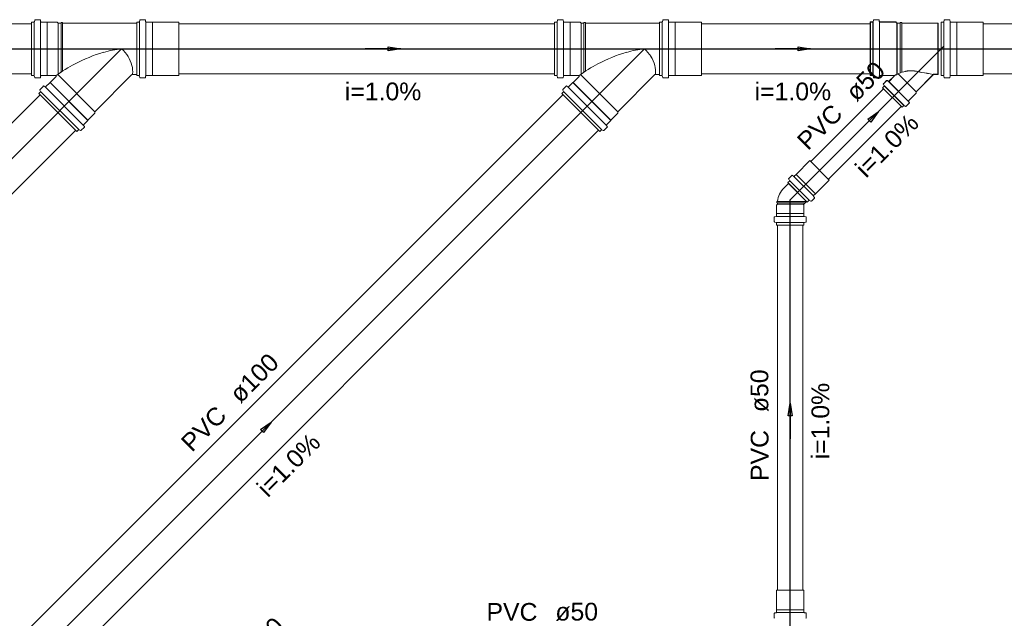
# Model space of a CAD drawing. Header units: millimetres. Extents: x 0 to 354, y 0 to 59.
# Tile 76 of 84: x 288 to 296, y 41 to 46. Entities that reach past the tile are written whole.
import ezdxf

# ---------------------------------------------------------------- set-up
doc = ezdxf.new("R2010")
doc.units = ezdxf.units.MM
for name, color, linetype, lineweight in [('CV-Textos tubo', 1, 'Continuous', 20), ('Simbolos', 3, 'Continuous', 20), ('Simbolos_int', 1, 'Continuous', 5), ('TQ-Sentido tubo', 32, 'Continuous', 20), ('TQ-Seção tubo', 32, 'Continuous', 20), ('TQ-Textos tubo', 1, 'Continuous', 20), ('TQ-Tubos detalhe', 32, 'Continuous', 30)]:
    doc.layers.add(name, color=color, linetype=linetype, lineweight=lineweight)
doc.styles.add('Arial', font='arial.ttf')
doc.styles.get("Standard").update_dxf_attribs({"font": 'arial.ttf'})
doc.dimstyles.get("Standard").update_dxf_attribs({"dimtxt": 0.18, "dimasz": 0.18, "dimexe": 0.18, "dimexo": 0.0625, "dimgap": 0.09, "dimtad": 0, "dimtih": 1, "dimtoh": 1, "dimdec": 4, "dimzin": 0, "dimdsep": 46, "dimtxsty": 'Standard', "dimcen": 0.09, "dimadec": 0, "dimazin": 0, "dimtfac": 1, "dimtdec": 4, "dimtofl": 0, "dimtmove": 0, "dimatfit": 3, "dimfxl": 1, "dimtolj": 1, "dimtzin": 0, "dimarcsym": 0})

msp = doc.modelspace()

# ---------------------------------------------------------------- linework, layer by layer
at = {"layer": 'Simbolos'}
for p, q in [((288.0517, 45.8913), (288.0487, 45.8793)), ((288.0557, 45.8943), (288.0927, 45.8943)), ((288.0967, 45.8903), (288.0977, 45.8803)), ((288.8877, 45.8913), (288.8847, 45.8793)), ((288.8917, 45.8943), (288.9287, 45.8943)), ((288.9327, 45.8903), (288.9337, 45.8803)), ((292.2097, 45.8913), (292.2067, 45.8793)), ((292.2137, 45.8943), (292.2507, 45.8943)), ((292.2547, 45.8903), (292.2557, 45.8803)), ((293.0457, 45.8913), (293.0427, 45.8793)), ((293.0497, 45.8943), (293.0867, 45.8943)), ((293.0907, 45.8903), (293.0917, 45.8803)), ((294.7217, 45.8923), (294.7187, 45.8803)), ((294.7227, 45.8913), (294.7197, 45.8793)), ((294.7267, 45.8943), (294.7637, 45.8943)), ((294.7667, 45.8913), (294.7677, 45.8813)), ((294.7677, 45.8903), (294.7687, 45.8803)), ((295.2847, 45.8913), (295.2817, 45.8793)), ((295.2887, 45.8943), (295.3257, 45.8943)), ((295.3297, 45.8903), (295.3307, 45.8803)), ((288.0267, 45.8763), (288.0447, 45.8763)), ((288.0267, 45.8763), (288.0267, 45.4503)), ((288.1017, 45.8763), (288.1507, 45.8763)), ((288.1507, 45.8763), (288.1517, 45.8753)), ((288.1517, 45.8753), (288.2307, 45.8753)), ((288.2307, 45.8753), (288.2387, 45.8663)), ((288.2387, 45.8663), (288.2607, 45.8663)), ((288.2607, 45.8723), (288.2727, 45.8723)), ((288.2607, 45.8663), (288.2607, 45.8723)), ((288.2727, 45.8663), (288.2727, 45.8723)), ((288.2727, 45.8663), (288.8627, 45.8663)), ((288.8627, 45.4503), (288.8627, 45.8763)), ((288.8627, 45.8763), (288.8807, 45.8763)), ((288.9377, 45.8763), (288.9867, 45.8763)), ((288.9867, 45.8763), (288.9877, 45.8753)), ((288.9877, 45.8753), (289.1967, 45.8753)), ((292.1847, 45.8763), (292.2027, 45.8763)), ((292.1847, 45.8763), (292.1847, 45.4503)), ((292.2597, 45.8763), (292.3087, 45.8763)), ((292.3087, 45.8763), (292.3097, 45.8753)), ((292.3097, 45.8753), (292.3887, 45.8753)), ((292.3887, 45.8753), (292.3967, 45.8663)), ((292.3967, 45.8663), (292.4187, 45.8663)), ((292.4187, 45.8723), (292.4307, 45.8723)), ((292.4187, 45.8663), (292.4187, 45.8723)), ((292.4307, 45.8663), (292.4307, 45.8723)), ((292.4307, 45.8663), (293.0207, 45.8663)), ((293.0207, 45.4503), (293.0207, 45.8763)), ((293.0207, 45.8763), (293.0387, 45.8763)), ((293.0957, 45.8763), (293.1447, 45.8763)), ((293.1447, 45.8763), (293.1457, 45.8753)), ((293.1457, 45.8753), (293.3547, 45.8753)), ((294.6967, 45.8773), (294.7147, 45.8773)), ((294.6967, 45.8773), (294.6967, 45.4513)), ((294.6977, 45.8763), (294.7157, 45.8763)), ((294.6977, 45.8763), (294.6977, 45.4503)), ((294.7717, 45.8773), (294.8997, 45.8773)), ((294.7727, 45.8763), (294.9007, 45.8763)), ((294.8997, 45.8773), (294.9087, 45.8673)), ((294.9007, 45.8763), (294.9097, 45.8663)), ((294.9087, 45.8673), (294.9337, 45.8673)), ((294.9097, 45.8663), (294.9347, 45.8663)), ((294.9337, 45.8673), (294.9347, 45.8733)), ((294.9347, 45.8733), (294.9467, 45.8733)), ((294.9347, 45.8663), (294.9357, 45.8723)), ((294.9357, 45.8723), (294.9477, 45.8723)), ((294.9467, 45.8673), (294.9467, 45.8733)), ((294.9467, 45.8673), (295.2347, 45.8673)), ((294.9477, 45.8663), (294.9477, 45.8723)), ((294.9477, 45.8663), (295.2357, 45.8663)), ((295.2597, 45.4503), (295.2597, 45.8763)), ((295.2597, 45.8763), (295.2777, 45.8763)), ((295.3347, 45.8763), (295.3837, 45.8763)), ((295.3837, 45.8763), (295.3847, 45.8753)), ((295.3847, 45.8753), (295.5937, 45.8753)), ((288.0267, 45.4503), (288.0447, 45.4503)), ((288.0517, 45.4353), (288.0487, 45.4473)), ((288.0557, 45.4323), (288.0927, 45.4323)), ((288.0967, 45.4363), (288.0977, 45.4463)), ((288.1017, 45.4503), (288.1507, 45.4503)), ((288.1507, 45.4503), (288.1517, 45.4513)), ((288.1517, 45.4513), (288.2167, 45.4513)), ((288.1747, 45.3953), (288.2207, 45.4413)), ((288.5307, 45.1633), (288.8247, 45.4583)), ((288.8297, 45.4603), (288.8627, 45.4603)), ((288.8627, 45.4503), (288.8807, 45.4503)), ((288.8877, 45.4353), (288.8847, 45.4473)), ((288.8917, 45.4323), (288.9287, 45.4323)), ((288.9327, 45.4363), (288.9337, 45.4463)), ((288.9377, 45.4503), (288.9867, 45.4503)), ((288.9867, 45.4503), (288.9877, 45.4513)), ((288.9877, 45.4513), (289.1967, 45.4513)), ((292.1847, 45.4503), (292.2027, 45.4503)), ((292.2097, 45.4353), (292.2067, 45.4473)), ((292.2137, 45.4323), (292.2507, 45.4323)), ((292.2547, 45.4363), (292.2557, 45.4463)), ((292.2597, 45.4503), (292.3087, 45.4503)), ((292.3087, 45.4503), (292.3097, 45.4513)), ((292.3097, 45.4513), (292.3747, 45.4513)), ((292.3327, 45.3953), (292.3787, 45.4413)), ((292.6887, 45.1633), (292.9827, 45.4583)), ((292.9877, 45.4603), (293.0207, 45.4603)), ((293.0207, 45.4503), (293.0387, 45.4503)), ((293.0457, 45.4353), (293.0427, 45.4473)), ((293.0497, 45.4323), (293.0867, 45.4323)), ((293.0907, 45.4363), (293.0917, 45.4463)), ((293.0957, 45.4503), (293.1447, 45.4503)), ((293.1447, 45.4503), (293.1457, 45.4513)), ((293.1457, 45.4513), (293.3547, 45.4513)), ((294.6967, 45.4513), (294.7147, 45.4513)), ((294.6977, 45.4503), (294.7157, 45.4503)), ((294.7217, 45.4363), (294.7187, 45.4483)), ((294.7227, 45.4353), (294.7197, 45.4473)), ((294.7257, 45.4333), (294.7627, 45.4333)), ((294.7267, 45.4323), (294.7637, 45.4323)), ((294.7667, 45.4373), (294.7677, 45.4473)), ((294.7677, 45.4363), (294.7687, 45.4463)), ((294.7717, 45.4513), (294.8817, 45.4513)), ((294.7727, 45.4503), (294.8827, 45.4503)), ((294.8447, 45.4053), (294.8837, 45.4443)), ((294.8457, 45.4043), (294.8847, 45.4433)), ((295.0607, 45.3223), (295.1987, 45.4613)), ((295.0617, 45.3213), (295.1997, 45.4603)), ((295.1987, 45.4613), (295.2347, 45.4613)), ((295.1997, 45.4603), (295.2357, 45.4603)), ((295.2597, 45.4503), (295.2777, 45.4503)), ((295.2847, 45.4353), (295.2817, 45.4473)), ((295.2887, 45.4323), (295.3257, 45.4323)), ((295.3297, 45.4363), (295.3307, 45.4463)), ((295.3347, 45.4503), (295.3837, 45.4503)), ((295.3837, 45.4503), (295.3847, 45.4513)), ((295.3847, 45.4513), (295.5937, 45.4513)), ((288.0937, 45.3403), (288.1207, 45.3673)), ((288.1257, 45.3673), (288.1337, 45.3603)), ((288.1387, 45.3613), (288.1737, 45.3953)), ((288.1737, 45.3953), (288.1747, 45.3953)), ((292.2517, 45.3403), (292.2787, 45.3673)), ((292.2837, 45.3673), (292.2917, 45.3603)), ((292.2967, 45.3613), (292.3317, 45.3953)), ((292.3317, 45.3953), (292.3327, 45.3953)), ((294.7937, 45.3543), (294.8057, 45.3663)), ((294.7937, 45.3543), (294.9487, 45.1993)), ((294.7947, 45.3533), (294.8067, 45.3653)), ((294.7947, 45.3533), (294.9497, 45.1983)), ((294.8007, 45.3823), (294.8067, 45.3713)), ((294.8017, 45.3863), (294.8257, 45.4113)), ((294.8017, 45.3813), (294.8077, 45.3703)), ((294.8027, 45.3853), (294.8267, 45.4103)), ((294.8317, 45.4113), (294.8397, 45.4053)), ((294.8327, 45.4103), (294.8407, 45.4043)), ((288.0857, 45.3073), (288.0987, 45.3203)), ((288.0857, 45.3073), (288.3867, 45.0063)), ((288.0927, 45.3353), (288.0987, 45.3253)), ((292.2437, 45.3073), (292.2567, 45.3203)), ((292.2437, 45.3073), (292.5447, 45.0063)), ((292.2507, 45.3353), (292.2567, 45.3253)), ((294.9997, 45.2503), (295.0607, 45.3113)), ((295.0007, 45.2493), (295.0617, 45.3103)), ((295.0607, 45.3113), (295.0607, 45.3223)), ((295.0617, 45.3103), (295.0617, 45.3213)), ((294.9487, 45.1993), (294.9607, 45.2113)), ((294.9497, 45.1983), (294.9617, 45.2103)), ((294.9767, 45.2063), (294.9657, 45.2123)), ((294.9777, 45.2053), (294.9667, 45.2113)), ((294.9807, 45.2073), (295.0057, 45.2313)), ((294.9817, 45.2063), (295.0067, 45.2303)), ((295.0067, 45.2373), (294.9997, 45.2453)), ((295.0077, 45.2363), (295.0007, 45.2443)), ((288.4747, 45.0953), (288.5307, 45.1513)), ((288.5307, 45.1513), (288.5307, 45.1633)), ((292.6327, 45.0953), (292.6887, 45.1513)), ((292.6887, 45.1513), (292.6887, 45.1633)), ((288.4197, 45.0143), (288.4467, 45.0413)), ((288.4467, 45.0463), (288.4397, 45.0543)), ((288.4407, 45.0593), (288.4747, 45.0943)), ((288.4747, 45.0943), (288.4747, 45.0953)), ((292.5777, 45.0143), (292.6047, 45.0413)), ((292.6047, 45.0463), (292.5977, 45.0543)), ((292.5987, 45.0593), (292.6327, 45.0943)), ((292.6327, 45.0943), (292.6327, 45.0953)), ((288.3867, 45.0063), (288.3997, 45.0193)), ((288.4147, 45.0133), (288.4047, 45.0193)), ((292.5447, 45.0063), (292.5577, 45.0193)), ((292.5727, 45.0133), (292.5627, 45.0193)), ((294.1057, 44.6639), (294.2167, 44.7742)), ((294.0487, 44.6314), (294.0727, 44.6561)), ((294.0777, 44.6568), (294.0867, 44.6497)), ((294.0917, 44.6497), (294.1057, 44.6632)), ((294.1057, 44.6632), (294.1057, 44.6639)), ((294.0107, 44.5583), (294.0467, 44.5933)), ((294.0407, 44.5988), (294.0527, 44.6108)), ((294.1957, 44.4447), (294.0407, 44.5988)), ((294.0477, 44.6264), (294.0537, 44.6158)), ((294.2607, 44.5097), (294.3707, 44.62)), ((294.2277, 44.4517), (294.2527, 44.4765)), ((294.2457, 44.4956), (294.2597, 44.509)), ((294.2537, 44.4814), (294.2457, 44.4899)), ((294.2597, 44.509), (294.2607, 44.5097)), ((293.9507, 44.4203), (293.9587, 44.4273)), ((293.9507, 44.3523), (293.9507, 44.4203)), ((293.9587, 44.4503), (293.9527, 44.4493)), ((293.9527, 44.4383), (293.9527, 44.4493)), ((293.9587, 44.4373), (293.9527, 44.4383)), ((293.9587, 44.4273), (293.9587, 44.4373)), ((294.1667, 44.4273), (294.1897, 44.4503)), ((294.1687, 44.4203), (294.1667, 44.4213)), ((294.1687, 44.3523), (294.1687, 44.4203)), ((294.1957, 44.4447), (294.2077, 44.4567)), ((294.2227, 44.451), (294.2127, 44.4574)), ((293.9327, 44.2893), (293.9327, 44.3243)), ((293.9357, 44.3283), (293.9467, 44.3293)), ((293.9507, 44.3333), (293.9507, 44.3523)), ((294.1687, 44.3333), (294.1687, 44.3523)), ((294.1837, 44.3283), (294.1727, 44.3293)), ((294.1867, 44.2893), (294.1867, 44.3243)), ((293.9357, 44.2853), (293.9477, 44.2823)), ((293.9507, 44.2613), (293.9507, 44.2783)), ((293.9507, 44.2613), (294.1687, 44.2613)), ((294.1687, 44.2613), (294.1687, 44.2783)), ((294.1837, 44.2853), (294.1717, 44.2823)), ((293.9507, 41.2013), (293.9507, 41.3573)), ((294.1687, 41.2013), (294.1687, 41.3573)), ((293.9507, 41.2003), (293.9507, 41.2013)), ((293.9507, 41.1813), (293.9507, 41.2003)), ((294.1687, 41.2003), (294.1687, 41.2013)), ((294.1687, 41.1813), (294.1687, 41.2003)), ((293.9327, 41.1373), (293.9327, 41.1723)), ((293.9357, 41.1763), (293.9467, 41.1773)), ((294.1837, 41.1763), (294.1727, 41.1773)), ((294.1867, 41.1373), (294.1867, 41.1723))]:
    msp.add_line(p, q, dxfattribs=at)
for centre, radius, start, end in [((288.0557, 45.8903), 0.004, 90, 165), ((288.0927, 45.8903), 0.004, 5.00013, 90), ((288.8917, 45.8903), 0.004, 90, 165), ((288.9287, 45.8903), 0.004, 5, 90), ((292.2137, 45.8903), 0.004, 90, 165), ((292.2507, 45.8903), 0.004, 5.00013, 90), ((293.0497, 45.8903), 0.004, 90, 165), ((293.0867, 45.8903), 0.004, 5, 90), ((294.7257, 45.8913), 0.004, 89.9997, 165), ((294.7267, 45.8903), 0.004, 89.9997, 165), ((294.7627, 45.8913), 0.004, 4.99986, 89.9997), ((294.7637, 45.8903), 0.004, 4.99986, 89.9997), ((295.2887, 45.8903), 0.004, 90, 165), ((295.3257, 45.8903), 0.004, 5, 90), ((288.0447, 45.8803), 0.004, 270, 345), ((288.1017, 45.8803), 0.004, 185, 270), ((288.8807, 45.8803), 0.004, 270, 345), ((288.9377, 45.8803), 0.004, 185, 270), ((292.2027, 45.8803), 0.004, 270, 345), ((292.2597, 45.8803), 0.004, 185, 270), ((293.0387, 45.8803), 0.004, 270, 345), ((293.0957, 45.8803), 0.004, 185, 270), ((294.7147, 45.8813), 0.004, 270, 345), ((294.7157, 45.8803), 0.004, 270, 345), ((294.7717, 45.8813), 0.004, 184.999, 270), ((294.7727, 45.8803), 0.004, 184.999, 270), ((295.2777, 45.8803), 0.004, 270, 345), ((295.3347, 45.8803), 0.004, 185, 270), ((288.8147, 44.9073), 0.7593, 95.4137, 106.462), ((288.5527, 45.4443), 0.2895, 33.304, 49.0224), ((292.9727, 44.9073), 0.7593, 95.4137, 106.462), ((292.7107, 45.4443), 0.2895, 33.304, 49.0224), ((288.9487, 44.4493), 1.2371, 106.433, 117.74), ((288.5617, 45.4653), 0.2707, 14.1029, 30.733), ((293.1067, 44.4493), 1.2371, 106.433, 117.74), ((292.7197, 45.4653), 0.2707, 14.1029, 30.733), ((288.9487, 44.4493), 1.2371, 117.74, 126.056), ((288.6267, 45.4813), 0.2043, 354.938, 14.1029), ((293.1067, 44.4493), 1.2371, 117.74, 126.056), ((292.7847, 45.4813), 0.2043, 354.938, 14.1029), ((288.0447, 45.4463), 0.004, 14.9999, 90), ((288.0557, 45.4363), 0.004, 195, 270), ((288.0927, 45.4363), 0.004, 270, 355), ((288.1017, 45.4463), 0.004, 90, 175), ((288.2167, 45.4453), 0.006, 315, 90), ((288.8297, 45.4543), 0.006, 90, 135), ((288.5507, 45.5153), 0.2837, 348.722, 349.429), ((288.8807, 45.4463), 0.004, 15, 90), ((288.8917, 45.4363), 0.004, 195, 270), ((288.9287, 45.4363), 0.004, 270, 355), ((288.9377, 45.4463), 0.004, 90, 175), ((292.2027, 45.4463), 0.004, 14.9999, 90), ((292.2137, 45.4363), 0.004, 195, 270), ((292.2507, 45.4363), 0.004, 270, 355), ((292.2597, 45.4463), 0.004, 90, 175), ((292.3747, 45.4453), 0.006, 315, 90), ((292.9877, 45.4543), 0.006, 90, 135), ((292.7087, 45.5153), 0.2837, 348.722, 349.429), ((293.0387, 45.4463), 0.004, 15, 90), ((293.0497, 45.4363), 0.004, 195, 270), ((293.0867, 45.4363), 0.004, 270, 355), ((293.0957, 45.4463), 0.004, 90, 175), ((294.7147, 45.4473), 0.004, 15, 89.9997), ((294.7157, 45.4463), 0.004, 14.9996, 89.9997), ((294.7257, 45.4373), 0.004, 195, 270), ((294.7267, 45.4363), 0.004, 195, 270), ((294.7627, 45.4373), 0.004, 270, 355), ((294.7637, 45.4363), 0.004, 270, 355), ((294.7717, 45.4473), 0.004, 89.9997, 175), ((294.7727, 45.4463), 0.004, 89.9997, 175), ((294.8817, 45.4473), 0.004, 315, 89.9997), ((294.8827, 45.4463), 0.004, 315, 89.9997), ((295.0407, 45.1853), 0.3061, 99.4506, 120.492), ((295.0417, 45.1843), 0.3061, 99.4506, 120.492), ((295.0207, 45.2193), 0.2696, 72.1323, 96.4451), ((295.0217, 45.2183), 0.2696, 72.1323, 96.4451), ((294.8407, 43.7493), 1.7469, 78.2683, 81.3565), ((294.8417, 43.7483), 1.7469, 78.2683, 81.3565), ((295.1987, 45.4573), 0.004, 89.9997, 145.732), ((295.1997, 45.4563), 0.004, 89.9997, 145.732), ((295.2777, 45.4463), 0.004, 15, 90), ((295.2887, 45.4363), 0.004, 195, 270), ((295.3257, 45.4363), 0.004, 270, 355), ((295.3347, 45.4463), 0.004, 90, 175), ((288.0967, 45.3373), 0.004, 135, 210), ((288.1227, 45.3643), 0.004, 50.0001, 135), ((288.1367, 45.3633), 0.004, 230, 315), ((292.2547, 45.3373), 0.004, 135, 210), ((292.2807, 45.3643), 0.004, 50.0001, 135), ((292.2947, 45.3633), 0.004, 230, 315), ((294.8037, 45.3843), 0.004, 134.999, 209.999), ((294.8047, 45.3833), 0.004, 135, 210), ((294.8037, 45.3693), 0.004, 315, 29.9998), ((294.8047, 45.3683), 0.004, 314.999, 29.9991), ((294.8287, 45.4083), 0.004, 49.9999, 135), ((294.8297, 45.4073), 0.004, 49.9999, 134.999), ((294.8417, 45.4083), 0.004, 230, 315), ((294.8427, 45.4073), 0.004, 229.999, 315), ((288.0957, 45.3233), 0.004, 315, 30.0001), ((292.2537, 45.3233), 0.004, 315, 30.0001), ((294.9637, 45.2093), 0.004, 59.9997, 135), ((294.9647, 45.2083), 0.004, 59.9997, 134.999), ((294.9787, 45.2093), 0.004, 240, 315), ((294.9797, 45.2083), 0.004, 240, 315), ((295.0027, 45.2473), 0.004, 134.999, 219.999), ((295.0037, 45.2463), 0.004, 135, 220), ((295.0027, 45.2343), 0.004, 314.999, 39.9994), ((295.0037, 45.2333), 0.004, 315, 40), ((288.4427, 45.0573), 0.004, 135, 220), ((288.4437, 45.0433), 0.004, 315, 40.0003), ((292.6007, 45.0573), 0.004, 135, 220), ((292.6017, 45.0433), 0.004, 315, 40.0003), ((288.4027, 45.0163), 0.004, 60, 135), ((288.4167, 45.0173), 0.004, 240, 315), ((292.5607, 45.0163), 0.004, 60, 135), ((292.5747, 45.0173), 0.004, 240, 315), ((294.0507, 44.6285), 0.004, 135, 210), ((294.0757, 44.6533), 0.004, 50.0003, 135), ((294.0897, 44.6526), 0.004, 230, 315), ((294.1457, 44.4253), 0.1893, 135.444, 172.398), ((294.0507, 44.6137), 0.004, 315, 30.0003), ((294.2487, 44.4928), 0.004, 135, 220), ((294.2497, 44.4793), 0.004, 315, 40.0003), ((294.1697, 44.4243), 0.004, 135, 225), ((294.2097, 44.4539), 0.004, 60.0003, 135), ((294.2247, 44.4546), 0.004, 240, 315), ((293.9367, 44.3243), 0.004, 94.9999, 180), ((293.9467, 44.3333), 0.004, 275, 0), ((294.1727, 44.3333), 0.004, 180, 265), ((294.1827, 44.3243), 0.004, 0, 85.0001), ((293.9367, 44.2893), 0.004, 180, 255), ((293.9467, 44.2783), 0.004, 0, 75.0001), ((294.1727, 44.2783), 0.004, 105, 180), ((294.1827, 44.2893), 0.004, 285, 0), ((293.9367, 41.1723), 0.004, 95, 180), ((293.9367, 41.1373), 0.004, 180, 255), ((293.9467, 41.1813), 0.004, 275, 0), ((294.1727, 41.1813), 0.004, 180, 265), ((294.1827, 41.1723), 0.004, 0, 85), ((294.1827, 41.1373), 0.004, 285, 0)]:
    msp.add_arc(centre, radius, start, end, dxfattribs=at)
at = {"layer": 'Simbolos_int'}
for p, q in [((288.0477, 45.8763), (288.0477, 45.4503)), ((288.0987, 45.8763), (288.0987, 45.4503)), ((288.1517, 45.4513), (288.1517, 45.8753)), ((288.2387, 45.4623), (288.2387, 45.8663)), ((288.2607, 45.4763), (288.2607, 45.8663)), ((288.2727, 45.4853), (288.2727, 45.8663)), ((288.8627, 45.4603), (288.8627, 45.8663)), ((288.8837, 45.4503), (288.8837, 45.8763)), ((288.9347, 45.4503), (288.9347, 45.8763)), ((288.9877, 45.4513), (288.9877, 45.8753)), ((289.1967, 45.4513), (289.1967, 45.8753)), ((292.2057, 45.8763), (292.2057, 45.4503)), ((292.2567, 45.8763), (292.2567, 45.4503)), ((292.3097, 45.4513), (292.3097, 45.8753)), ((292.3967, 45.4623), (292.3967, 45.8663)), ((292.4187, 45.4763), (292.4187, 45.8663)), ((292.4307, 45.4853), (292.4307, 45.8663)), ((293.0207, 45.4603), (293.0207, 45.8663)), ((293.0417, 45.4503), (293.0417, 45.8763)), ((293.0927, 45.4503), (293.0927, 45.8763)), ((293.1457, 45.4513), (293.1457, 45.8753)), ((293.3547, 45.4513), (293.3547, 45.8753)), ((294.7177, 45.8773), (294.7177, 45.4513)), ((294.7187, 45.8763), (294.7187, 45.4503)), ((294.7687, 45.8773), (294.7687, 45.4513)), ((294.7697, 45.8763), (294.7697, 45.4503)), ((294.9087, 45.4623), (294.9087, 45.8673)), ((294.9097, 45.4613), (294.9097, 45.8663)), ((294.9337, 45.4723), (294.9337, 45.8673)), ((294.9347, 45.4713), (294.9347, 45.8663)), ((294.9467, 45.4773), (294.9467, 45.8673)), ((294.9477, 45.4763), (294.9477, 45.8663)), ((295.2347, 45.8673), (295.2347, 45.4613)), ((295.2357, 45.8663), (295.2357, 45.4603)), ((295.2807, 45.4503), (295.2807, 45.8763)), ((295.3317, 45.4503), (295.3317, 45.8763)), ((295.3847, 45.4513), (295.3847, 45.8753)), ((295.5937, 45.4513), (295.5937, 45.8753)), ((295.2207, 45.6243), (295.2817, 45.6853)), ((295.2247, 45.6633), (295.2967, 45.6633)), ((288.5307, 45.1633), (288.2347, 45.4593)), ((292.6887, 45.1633), (292.3927, 45.4593)), ((294.9177, 45.4653), (295.0607, 45.3223)), ((294.9187, 45.4643), (295.0617, 45.3213)), ((288.1367, 45.3583), (288.4377, 45.0573)), ((288.4747, 45.0943), (288.1737, 45.3953)), ((288.4747, 45.0953), (288.1747, 45.3953)), ((292.2947, 45.3583), (292.5957, 45.0573)), ((292.6327, 45.0943), (292.3317, 45.3953)), ((292.6327, 45.0953), (292.3327, 45.3953)), ((294.8087, 45.3683), (294.9627, 45.2143)), ((294.8097, 45.3673), (294.9637, 45.2133)), ((294.8427, 45.4023), (294.9967, 45.2483)), ((294.8437, 45.4013), (294.9977, 45.2473)), ((288.1007, 45.3223), (288.4017, 45.0213)), ((292.2587, 45.3223), (292.5597, 45.0213)), ((294.3707, 44.62), (294.2167, 44.7742)), ((294.2437, 44.4935), (294.0897, 44.6476)), ((294.2597, 44.509), (294.1057, 44.6632)), ((294.1897, 44.4503), (294.0467, 44.5933)), ((294.2097, 44.4588), (294.0557, 44.613)), ((293.9587, 44.4503), (294.1897, 44.4503)), ((293.9587, 44.4373), (294.1777, 44.4373)), ((293.9587, 44.4273), (294.1667, 44.4273)), ((293.9507, 44.3523), (294.1687, 44.3523)), ((293.9507, 44.3293), (294.1687, 44.3293)), ((293.9507, 44.2813), (294.1687, 44.2813)), ((294.1687, 41.3573), (293.9507, 41.3573)), ((294.1687, 41.2003), (293.9507, 41.2003)), ((294.1687, 41.1783), (293.9507, 41.1783))]:
    msp.add_line(p, q, dxfattribs=at)
at = {"layer": 'TQ-Seção tubo'}
for p, q in [((285.0747, 45.8633), (288.0267, 45.8633)), ((289.1967, 45.8633), (292.1847, 45.8633)), ((293.3547, 45.8633), (294.6967, 45.8633)), ((295.5937, 45.8633), (314.1297, 45.8633)), ((285.0747, 45.4633), (288.0267, 45.4633)), ((289.1967, 45.4633), (292.1847, 45.4633)), ((293.3547, 45.4633), (294.6967, 45.4633)), ((295.5937, 45.4633), (314.1297, 45.4633)), ((294.2227, 44.7678), (294.8017, 45.3465)), ((285.5357, 42.7394), (288.0947, 45.2982)), ((287.1147, 40.1604), (292.2527, 45.2982)), ((294.3647, 44.6264), (294.9427, 45.2051)), ((285.8187, 42.4565), (288.3777, 45.0153)), ((287.3977, 39.8775), (292.5357, 45.0153)), ((293.9597, 41.3573), (293.9597, 44.2613)), ((294.1597, 41.3573), (294.1597, 44.2613))]:
    msp.add_line(p, q, dxfattribs=at)
at = {"layer": 'TQ-Tubos detalhe'}
for p, q in [((284.6207, 45.6633), (288.7427, 45.6633)), ((285.1817, 42.1023), (288.7427, 45.6633)), ((286.7607, 39.5233), (292.9007, 45.6633)), ((288.7427, 45.6633), (292.9007, 45.6633)), ((292.9007, 45.6633), (295.2597, 45.6633)), ((294.0597, 44.4633), (295.2597, 45.6633)), ((295.2597, 45.6633), (315.7017, 45.6633)), ((294.0597, 40.9413), (294.0597, 44.4633))]:
    msp.add_line(p, q, dxfattribs=at)

# ---------------------------------------------------------------- texts
at = {"layer": 'CV-Textos tubo', "char_height": 0.1412, "width": 0.50832, "line_spacing_factor": 0.798, "style": 'Arial'}
for s, insert, attachment_point in [('PVC', (292.0497, 41.1119), 9), ('ø50', (292.1917, 41.1119), 7)]:
    msp.add_mtext(s, dxfattribs=dict(at, insert=insert, attachment_point=attachment_point))
at = {"layer": 'CV-Textos tubo', "insert": (289.8108, 40.8122), "char_height": 0.1412, "width": 0.50832, "attachment_point": 7, "rotation": 45.00011, "line_spacing_factor": 0.798, "style": 'Arial'}
msp.add_mtext('ø50', dxfattribs=at)
at = {"layer": 'TQ-Textos tubo', "char_height": 0.1412, "line_spacing_factor": 0.798, "style": 'Arial'}
for s, insert, width, attachment_point, rotation in [('ø50', (294.5888, 45.2342), 0.50832, 7, 45.00011), ('PVC', (294.4888, 45.1342), 0.50832, 9, 45.00011), ('i=1.0%', (294.8798, 44.8432), 1.01664, 8, 45.00011), ('ø100', (289.6898, 42.8342), 0.67776, 7, 45.00011), ('ø50', (293.8891, 42.7733), 0.50832, 7, 90.00021), ('i=1.0%', (294.3721, 42.7023), 1.01664, 8, 90.00021), ('PVC', (289.5898, 42.7342), 0.50832, 9, 45.00011), ('i=1.0%', (290.1218, 42.3022), 1.01664, 8, 45.00011), ('PVC', (293.8891, 42.6313), 0.50832, 9, 90.00021)]:
    msp.add_mtext(s, dxfattribs=dict(at, insert=insert, width=width, attachment_point=attachment_point, rotation=rotation))
at = {"layer": 'TQ-Textos tubo', "char_height": 0.1412, "width": 1.01664, "attachment_point": 8, "line_spacing_factor": 0.798, "style": 'Arial'}
for insert in [(290.8217, 45.2519), (294.0807, 45.2519)]:
    msp.add_mtext('i=1.0%', dxfattribs=dict(at, insert=insert))

# ---------------------------------------------------------------- leaders
at = {"layer": 'TQ-Sentido tubo'}
for points in [[(290.9627, 45.6633), (290.6807, 45.6633)], [(294.2217, 45.6633), (293.9387, 45.6633)], [(294.7597, 45.1631), (294.5597, 44.9634)], [(294.0597, 42.8435), (294.0597, 42.5611)], [(289.9307, 42.6931), (289.7307, 42.4934)]]:
    msp.add_leader(points, dimstyle='Standard', override={"dimasz": 0.1, "dimldrblk": 'CLOSED'}, dxfattribs=at)

doc.saveas('drawing.dxf')
